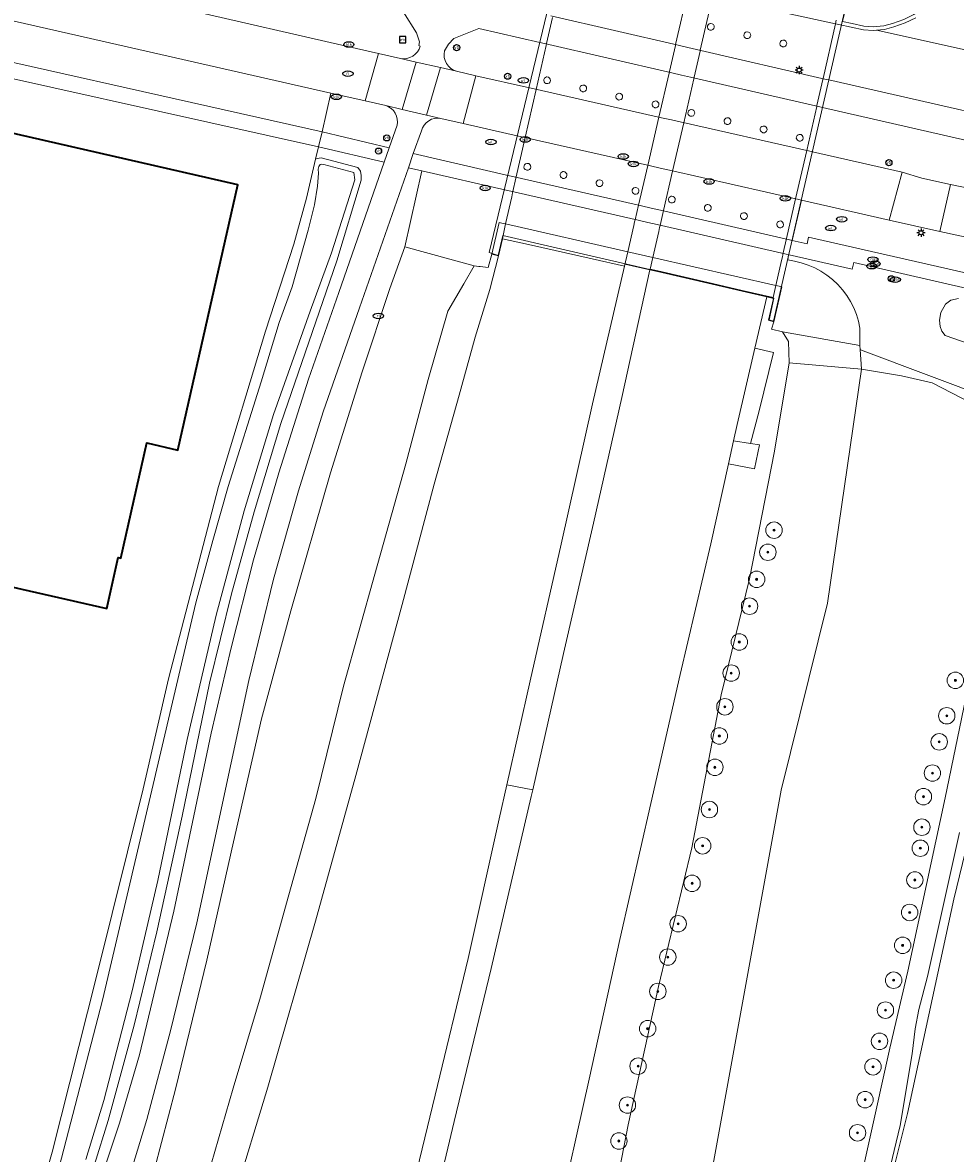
# Model space of a CAD drawing. Header units: metres. Extents: x 89394 to 92106, y 463550 to 466167.
# Tile 95 of 112: x 91126 to 91239, y 465015 to 465153. Entities that reach past the tile are written whole.
import ezdxf
from ezdxf.enums import TextEntityAlignment as Align

# ---------------------------------------------------------------- set-up
doc = ezdxf.new("R2010")
doc.units = ezdxf.units.M
for name, color, linetype, lineweight in [('B-PV-GR-BOOM-S', 90, 'Continuous', 25), ('B-PV-GR-GRAS-GV', 60, 'Continuous', 13), ('B-PV-GR-GROENVOORZIENING-GV', 80, 'Continuous', 18), ('B-PV-GR-STRUIK-GV', 90, 'Continuous', 13), ('B-PV-GW-TALUD_KRUIN-G', 90, 'Continuous', 18), ('B-PV-IE-MEUBILAIR-S', 7, 'Continuous', 25), ('B-PV-KW-KUNSTWERK_DEK-GV', 170, 'Continuous', 18), ('B-PV-KW-KUNSTWERK_PIJLER-GV', 170, 'Continuous', 18), ('B-PV-OG-BEBOUWING-GV', 7, 'Continuous', 35), ('B-PV-OG-TERREIN_BEGROEID-GV', 7, 'Continuous', 18), ('B-PV-OG-TERREIN_ERF-GV', 50, 'Continuous', 18), ('B-PV-OG-TERREIN_OEVER-GV', 7, 'Continuous', 18), ('B-PV-OG-WATER_SLOOT-GV', 120, 'Continuous', 18), ('B-PV-VH-VERHARDING_ASFALT-GV', 210, 'Continuous', 18), ('B-PV-VH-VERHARDING_BETONSTRAATSTEEN-GV', 190, 'Continuous', 18), ('B-PV-VH-VERHARDING_GESLOTEN-GV', 210, 'Continuous', 18), ('B-PV-VH-VERHARDING_OPEN-GV', 40, 'Continuous', 18), ('B-PV-VH-VERHARDING_OPEN_TEGEL-GV', 90, 'Continuous', 18)]:
    doc.layers.add(name, color=color, linetype=linetype, lineweight=lineweight)
doc.styles.add('NLCS-ISO', font='NLCS-ISO.ttf')

# ---------------------------------------------------------------- blocks, each defined once
blk = doc.blocks.new('SIE-MEUBILAIR_BORD_WEGWIJZER-SO')
blk.add_lwpolyline([(-0.75, -0.75), (0.75, -0.75), (0.75, 0.75), (-0.75, 0.75)], close=True)
at = {"style": 'NLCS-ISO'}
blk.add_text('ww', height=0.75, dxfattribs=at).set_placement((0, 0.125), align=Align.MIDDLE_CENTER)
blk = doc.blocks.new('SIE-MEUBILAIR_PAAL_AFSLUITPAAL-SO')
blk.add_circle((0, 0), 0.75)
at = {"style": 'NLCS-ISO'}
blk.add_text('af', height=0.75, dxfattribs=at).set_placement((0, 0.05), align=Align.MIDDLE_CENTER)
blk = doc.blocks.new('SIE-MEUBILAIR_PAAL_VERKEERSBORD-SO')
blk.add_circle((0, 0), 0.75)
at = {"style": 'NLCS-ISO'}
blk.add_text('vb', height=0.75, dxfattribs=at).set_placement((0, 0.07), align=Align.MIDDLE_CENTER)
blk = doc.blocks.new('SIE-MEUBILAIR_PAAL_LICHTMAST-SO')
for points in [[(-0.62, 0), (-1, 0)], [(-0.71, 0.71), (-0.44, 0.44)], [(0, 1), (0, 0.62)], [(0.44, 0.44), (0.71, 0.71)], [(1, 0), (0.62, 0)], [(-0.71, -0.71), (-0.44, -0.44)], [(0, -0.62), (0, -1)], [(0.44, -0.44), (0.71, -0.71)]]:
    blk.add_lwpolyline(points)
blk.add_circle((0, 0), 0.5)
blk = doc.blocks.new('SIE-MEUBILAIR_PUT_GASPUT-SO')
blk.add_ellipse((0, 0), major_axis=(1.25, 0), ratio=0.54)
at = {"style": 'NLCS-ISO'}
blk.add_text('gas ', height=0.75, dxfattribs=at).set_placement((0.53, 0.16), align=Align.MIDDLE_CENTER)
blk = doc.blocks.new('SIE-MEUBILAIR_PUT_WATERLEIDINGPUT-SO')
blk.add_ellipse((0, 0), major_axis=(1.25, 0), ratio=0.54)
at = {"style": 'NLCS-ISO'}
blk.add_text('wl', height=0.75, dxfattribs=at).set_placement((-0.14, 0), align=Align.MIDDLE_CENTER)
blk = doc.blocks.new('SIE-MEUBILAIR_PUT_KOLK-SO')
blk.add_ellipse((0, 0), major_axis=(1.25, 0), ratio=0.54)
at = {"style": 'NLCS-ISO'}
blk.add_text('klk', height=0.75, dxfattribs=at).set_placement((0.03, 0), align=Align.MIDDLE_CENTER)
blk = doc.blocks.new('SIE-MEUBILAIR_PUT_RIOOLPUT-SO')
blk.add_ellipse((0, 0), major_axis=(1.25, 0), ratio=0.54)
at = {"style": 'NLCS-ISO'}
blk.add_text('ri', height=0.75, dxfattribs=at).set_placement((-0.04, 0.07), align=Align.MIDDLE_CENTER)
blk = doc.blocks.new('SGR-BOOM_GBKN-SO')
at = {"linetype": 'ByBlock', "lineweight": 18}
h = blk.add_hatch(color=0, dxfattribs=at)
h.dxf.hatch_style = 1
edge = h.paths.add_edge_path()
edge.add_arc((0, 0), 0.25, 0, 360)
at = {"color": 0, "linetype": 'ByBlock', "lineweight": 18}
for radius in [2, 0.25]:
    blk.add_circle((0, 0), radius, dxfattribs=at)
at = {"color": 0, "linetype": 'ByBlock', "lineweight": 18, "style": 'NLCS-ISO'}
blk.add_attdef('SOORT', (2.5, 0), '', height=1.5, dxfattribs=at)

msp = doc.modelspace()

# ---------------------------------------------------------------- linework, layer by layer
at = {"layer": 'B-PV-GR-GRAS-GV', "flags": 128}
for points in [[(91234.044, 465153.332), (91232.748, 465152.722), (91231.37, 465152.224), (91230.226, 465151.919), (91229.254, 465151.819), (91240.77, 465149.286), (91242.013, 465149.013), (91242.013, 465150.521), (91242.447, 465151.676), (91243.045, 465152.266), (91243.386, 465152.614), (91244.252, 465152.687), (91246.636, 465152.254), (91250.256, 465151.328), (91251.389, 465151.098), (91255.048, 465150.318), (91257.304, 465149.911), (91258.948, 465149.862), (91260.363, 465149.968), (91261.226, 465150.347), (91261.683, 465151.431), (91262.23, 465153.255)], [(91148.415, 465014.079), (91151.086, 465023.297), (91154.415, 465034.391), (91157.574, 465045.764), (91161.125, 465058.501), (91164.523, 465072.125), (91168.322, 465085.743), (91172.093, 465099.133), (91174.807, 465109.394), (91177.182, 465117.698), (91179.108, 465121.016), (91180.379, 465123.207), (91171.943, 465125.53), (91170.133, 465120.435), (91166.788, 465110.338), (91162.907, 465098.065), (91158.124, 465081.272), (91154.556, 465068.179), (91151.153, 465053.221), (91147.909, 465038.854), (91144.099, 465023.163), (91141.525, 465013.441)]]:
    msp.add_lwpolyline(points, dxfattribs=at)
for points in [[(91217.843, 465115.193), (91218.597, 465113.998), (91218.657, 465111.423), (91227.436, 465110.646), (91227.294, 465113.03), (91227.264, 465113.53)], [(91227.436, 465110.646), (91232.311, 465109.847), (91236.024, 465108.979), (91240.744, 465106.566), (91244.179, 465105.414), (91246.526, 465104.153), (91246.484, 465104.25), (91246.276, 465104.641), (91246.036, 465105.012), (91245.765, 465105.362), (91245.465, 465105.688), (91245.14, 465105.987), (91244.789, 465106.258), (91244.418, 465106.498), (91244.027, 465106.706), (91243.919, 465106.752), (91243.62, 465106.88), (91227.34, 465113.02), (91227.294, 465113.03)]]:
    msp.add_lwpolyline(points, close=True, dxfattribs=at)
at = {"layer": 'B-PV-GR-GROENVOORZIENING-GV', "flags": 128}
for points in [[(91151.204, 465009.974), (91155.306, 465023.431), (91161.097, 465043.585), (91166.008, 465061.289), (91171.645, 465082.053), (91175.542, 465096.668), (91178.559, 465107.486), (91180.518, 465114.529), (91182.289, 465120.34), (91183.354, 465124.412), (91182.535, 465124.634), (91182.089, 465122.994), (91181.12, 465123.115), (91180.931, 465123.138), (91180.379, 465123.207), (91179.108, 465121.016), (91177.182, 465117.698), (91174.807, 465109.394), (91172.093, 465099.133), (91168.322, 465085.743), (91164.523, 465072.125), (91161.125, 465058.501), (91157.574, 465045.764), (91154.415, 465034.391), (91151.086, 465023.297), (91148.415, 465014.079)], [(91195.955, 465002.555), (91199.106, 465018.844), (91202.797, 465035.645), (91206.816, 465052.493), (91210.4, 465071.083), (91213.852, 465085.16), (91216.884, 465100.689), (91218.657, 465111.423), (91218.597, 465113.998), (91217.843, 465115.193), (91216.514, 465115.52), (91216.775, 465116.42), (91216.166, 465116.596), (91216.749, 465119.249), (91215.928, 465119.432), (91214.468, 465113.223), (91216.759, 465112.689), (91215.002, 465105.595), (91213.967, 465101.623), (91215.042, 465101.446), (91214.446, 465098.541), (91211.295, 465099.17), (91209.139, 465089.42), (91205.4, 465073.538), (91201.83, 465057.866), (91198.073, 465041.348), (91194.348, 465024.407), (91190.428, 465006.834)]]:
    msp.add_lwpolyline(points, dxfattribs=at)
msp.add_lwpolyline([(91198.692, 465123.419), (91198.637, 465123.183), (91194.763, 465106.451), (91190.94, 465089.382), (91187.186, 465072.786), (91184.361, 465060.148), (91187.51, 465059.546), (91191.221, 465076.126), (91194.869, 465091.934), (91198.309, 465107.223), (91201.74, 465122.715)], close=True, dxfattribs=at)
at = {"layer": 'B-PV-GR-STRUIK-GV', "flags": 128}
msp.add_lwpolyline([(91218.657, 465111.423), (91216.884, 465100.689), (91213.852, 465085.16), (91210.4, 465071.083), (91206.816, 465052.493), (91202.797, 465035.645), (91199.106, 465018.844), (91195.955, 465002.555), (91191.933, 464985.972), (91188.092, 464973.094), (91185.158, 464963.739), (91183.338, 464956.579), (91181.624, 464950.263), (91181.177, 464947.96), (91179.962, 464945.812), (91188.233, 464943.306), (91197.442, 464968.963), (91207.883, 465005.618), (91217.694, 465059.493), (91223.33, 465082.202), (91227.436, 465110.646)], close=True, dxfattribs=at)
for points in [[(91240.744, 465106.566), (91236.024, 465108.979), (91232.311, 465109.847), (91227.436, 465110.646), (91223.33, 465082.202), (91217.694, 465059.493), (91207.883, 465005.618), (91197.442, 464968.963), (91188.233, 464943.306), (91188.807, 464943.089), (91190.034, 464941.398), (91191.656, 464939.844)], [(91210.825, 464940.039), (91211.21, 464941.668), (91210.53, 464941.81), (91218.798, 464975.391), (91223.466, 464994.727), (91230.9, 465028.17), (91233.058, 465037.503), (91237.604, 465058.577), (91245.38, 465096.21)]]:
    msp.add_lwpolyline(points, dxfattribs=at)
at = {"layer": 'B-PV-GW-TALUD_KRUIN-G', "flags": 128}
for points in [[(91127.447, 464959.919), (91130.088, 464965.201), (91133.38, 464973.188), (91136.457, 464980.104), (91139.547, 464988.126), (91142.517, 464996.115), (91145.504, 465005.514), (91148.415, 465014.079), (91151.086, 465023.297), (91154.415, 465034.391), (91157.574, 465045.764), (91161.125, 465058.501), (91164.523, 465072.125), (91168.322, 465085.743), (91172.093, 465099.133), (91174.807, 465109.394), (91177.182, 465117.698), (91179.108, 465121.016), (91180.379, 465123.207)], [(91217.843, 465115.193), (91218.597, 465113.998), (91218.657, 465111.423)], [(91218.657, 465111.423), (91216.884, 465100.689), (91213.852, 465085.16), (91210.4, 465071.083), (91206.816, 465052.493), (91202.797, 465035.645), (91199.106, 465018.844), (91195.955, 465002.555), (91191.933, 464985.972), (91188.092, 464973.094), (91185.158, 464963.739), (91183.338, 464956.579), (91181.624, 464950.263), (91181.177, 464947.96), (91179.962, 464945.812)]]:
    msp.add_lwpolyline(points, dxfattribs=at)
at = {"layer": 'B-PV-KW-KUNSTWERK_DEK-GV', "flags": 128}
msp.add_lwpolyline([(91192.451, 465165.085), (91193.01, 465167.566), (91192.361, 465167.718), (91190.01, 465157.291), (91182.213, 465124.819), (91183.317, 465124.473), (91183.87, 465126.89), (91216.807, 465119.289), (91216.224, 465116.632), (91216.739, 465116.483), (91226.737, 465159.973), (91226.22, 465160.157), (91225.575, 465157.53)], close=True, dxfattribs=at)
at = {"layer": 'B-PV-KW-KUNSTWERK_PIJLER-GV', "flags": 128}
for points in [[(91209.061, 465151.834), (91209.234, 465151.835), (91209.391, 465151.906), (91209.506, 465152.036), (91209.556, 465152.201), (91209.535, 465152.372), (91209.445, 465152.52), (91209.303, 465152.618), (91209.133, 465152.649), (91209.083, 465152.646), (91208.934, 465152.595), (91208.816, 465152.493), (91208.744, 465152.353), (91208.729, 465152.197), (91208.774, 465152.047), (91208.872, 465151.924), (91209.008, 465151.847)], [(91213.49, 465150.824), (91213.663, 465150.825), (91213.82, 465150.896), (91213.935, 465151.026), (91213.985, 465151.191), (91213.964, 465151.362), (91213.874, 465151.51), (91213.732, 465151.608), (91213.562, 465151.639), (91213.512, 465151.636), (91213.363, 465151.585), (91213.245, 465151.483), (91213.173, 465151.343), (91213.158, 465151.187), (91213.203, 465151.037), (91213.301, 465150.914), (91213.437, 465150.837)], [(91217.94, 465150.635), (91217.89, 465150.632), (91217.741, 465150.581), (91217.623, 465150.479), (91217.551, 465150.339), (91217.536, 465150.183), (91217.581, 465150.033), (91217.679, 465149.91), (91217.815, 465149.833), (91217.868, 465149.82), (91218.041, 465149.821), (91218.198, 465149.892), (91218.313, 465150.022), (91218.363, 465150.187), (91218.342, 465150.358), (91218.252, 465150.506), (91218.11, 465150.604)], [(91189.181, 465146.152), (91189.033, 465146.101), (91188.914, 465145.999), (91188.843, 465145.859), (91188.828, 465145.703), (91188.873, 465145.553), (91188.971, 465145.43), (91189.107, 465145.353), (91189.16, 465145.34), (91189.333, 465145.341), (91189.49, 465145.412), (91189.604, 465145.542), (91189.655, 465145.707), (91189.634, 465145.879), (91189.544, 465146.026), (91189.402, 465146.124), (91189.232, 465146.155)], [(91193.574, 465145.171), (91193.426, 465145.12), (91193.307, 465145.018), (91193.236, 465144.878), (91193.221, 465144.722), (91193.266, 465144.572), (91193.364, 465144.449), (91193.5, 465144.372), (91193.553, 465144.359), (91193.726, 465144.36), (91193.883, 465144.431), (91193.997, 465144.561), (91194.048, 465144.726), (91194.027, 465144.898), (91193.937, 465145.045), (91193.795, 465145.143), (91193.625, 465145.174)], [(91197.951, 465144.165), (91197.803, 465144.114), (91197.684, 465144.012), (91197.613, 465143.872), (91197.598, 465143.716), (91197.643, 465143.566), (91197.741, 465143.443), (91197.877, 465143.366), (91197.93, 465143.353), (91198.103, 465143.354), (91198.26, 465143.425), (91198.374, 465143.555), (91198.425, 465143.72), (91198.404, 465143.892), (91198.314, 465144.039), (91198.172, 465144.137), (91198.002, 465144.168)], [(91202.35, 465143.229), (91202.202, 465143.178), (91202.083, 465143.076), (91202.012, 465142.936), (91201.997, 465142.78), (91202.042, 465142.63), (91202.14, 465142.507), (91202.276, 465142.43), (91202.329, 465142.417), (91202.502, 465142.418), (91202.659, 465142.489), (91202.773, 465142.619), (91202.824, 465142.784), (91202.803, 465142.956), (91202.713, 465143.103), (91202.571, 465143.201), (91202.401, 465143.232)], [(91206.712, 465142.184), (91206.564, 465142.133), (91206.445, 465142.031), (91206.374, 465141.891), (91206.359, 465141.735), (91206.404, 465141.585), (91206.502, 465141.462), (91206.638, 465141.385), (91206.691, 465141.372), (91206.864, 465141.373), (91207.021, 465141.444), (91207.135, 465141.574), (91207.186, 465141.739), (91207.165, 465141.911), (91207.075, 465142.058), (91206.933, 465142.156), (91206.763, 465142.187)], [(91211.103, 465141.196), (91210.955, 465141.145), (91210.836, 465141.043), (91210.765, 465140.903), (91210.75, 465140.747), (91210.795, 465140.597), (91210.893, 465140.474), (91211.029, 465140.397), (91211.082, 465140.384), (91211.255, 465140.385), (91211.412, 465140.456), (91211.526, 465140.586), (91211.577, 465140.751), (91211.556, 465140.923), (91211.466, 465141.07), (91211.324, 465141.168), (91211.154, 465141.199)], [(91215.492, 465140.188), (91215.344, 465140.137), (91215.225, 465140.035), (91215.154, 465139.895), (91215.139, 465139.739), (91215.184, 465139.589), (91215.282, 465139.466), (91215.418, 465139.389), (91215.471, 465139.376), (91215.644, 465139.377), (91215.801, 465139.448), (91215.915, 465139.578), (91215.966, 465139.743), (91215.945, 465139.915), (91215.855, 465140.062), (91215.713, 465140.16), (91215.543, 465140.191)], [(91219.882, 465139.178), (91219.734, 465139.127), (91219.615, 465139.025), (91219.544, 465138.885), (91219.529, 465138.729), (91219.574, 465138.579), (91219.672, 465138.456), (91219.808, 465138.379), (91219.861, 465138.366), (91220.034, 465138.367), (91220.191, 465138.438), (91220.305, 465138.568), (91220.356, 465138.733), (91220.335, 465138.905), (91220.245, 465139.052), (91220.103, 465139.15), (91219.933, 465139.181)], [(91186.785, 465135.649), (91186.637, 465135.598), (91186.518, 465135.496), (91186.447, 465135.356), (91186.432, 465135.2), (91186.477, 465135.05), (91186.575, 465134.927), (91186.711, 465134.85), (91186.764, 465134.837), (91186.937, 465134.838), (91187.094, 465134.909), (91187.208, 465135.039), (91187.259, 465135.204), (91187.238, 465135.376), (91187.148, 465135.523), (91187.006, 465135.621), (91186.836, 465135.652)], [(91191.174, 465134.647), (91191.026, 465134.596), (91190.907, 465134.494), (91190.836, 465134.354), (91190.821, 465134.198), (91190.866, 465134.048), (91190.964, 465133.925), (91191.1, 465133.848), (91191.153, 465133.835), (91191.326, 465133.836), (91191.483, 465133.907), (91191.597, 465134.037), (91191.648, 465134.202), (91191.627, 465134.374), (91191.537, 465134.521), (91191.395, 465134.619), (91191.225, 465134.65)], [(91195.563, 465133.653), (91195.415, 465133.602), (91195.296, 465133.5), (91195.225, 465133.36), (91195.21, 465133.204), (91195.255, 465133.054), (91195.353, 465132.931), (91195.489, 465132.854), (91195.542, 465132.841), (91195.715, 465132.842), (91195.872, 465132.913), (91195.986, 465133.043), (91196.037, 465133.208), (91196.016, 465133.38), (91195.926, 465133.527), (91195.784, 465133.625), (91195.614, 465133.656)], [(91199.936, 465132.712), (91199.787, 465132.662), (91199.669, 465132.559), (91199.597, 465132.42), (91199.582, 465132.264), (91199.627, 465132.113), (91199.725, 465131.991), (91199.861, 465131.914), (91199.914, 465131.901), (91200.087, 465131.901), (91200.244, 465131.973), (91200.359, 465132.102), (91200.409, 465132.268), (91200.388, 465132.439), (91200.298, 465132.587), (91200.156, 465132.684), (91199.986, 465132.715)], [(91204.335, 465131.655), (91204.187, 465131.604), (91204.068, 465131.502), (91203.997, 465131.362), (91203.982, 465131.206), (91204.027, 465131.056), (91204.125, 465130.933), (91204.261, 465130.856), (91204.314, 465130.843), (91204.487, 465130.844), (91204.644, 465130.915), (91204.758, 465131.045), (91204.809, 465131.21), (91204.788, 465131.382), (91204.698, 465131.529), (91204.556, 465131.627), (91204.386, 465131.658)], [(91208.712, 465130.664), (91208.564, 465130.613), (91208.445, 465130.511), (91208.374, 465130.371), (91208.359, 465130.215), (91208.404, 465130.065), (91208.502, 465129.942), (91208.638, 465129.865), (91208.691, 465129.852), (91208.864, 465129.853), (91209.021, 465129.924), (91209.135, 465130.054), (91209.186, 465130.219), (91209.165, 465130.391), (91209.075, 465130.538), (91208.933, 465130.636), (91208.763, 465130.667)], [(91213.103, 465129.657), (91212.955, 465129.606), (91212.836, 465129.504), (91212.765, 465129.364), (91212.75, 465129.208), (91212.795, 465129.058), (91212.893, 465128.935), (91213.029, 465128.858), (91213.082, 465128.845), (91213.255, 465128.846), (91213.412, 465128.917), (91213.526, 465129.047), (91213.577, 465129.212), (91213.556, 465129.384), (91213.466, 465129.531), (91213.324, 465129.629), (91213.154, 465129.66)], [(91184.195, 465128.292), (91183.903, 465128.358), (91183.428, 465128.466), (91182.535, 465124.634), (91183.354, 465124.412), (91183.823, 465126.495), (91186.968, 465125.792), (91194.734, 465124.056), (91198.637, 465123.183), (91198.692, 465123.419), (91201.74, 465122.715), (91202.661, 465122.502), (91205.993, 465121.734), (91209.311, 465120.969), (91212.937, 465120.132), (91215.928, 465119.432), (91216.749, 465119.249), (91216.166, 465116.596), (91216.775, 465116.42), (91217.754, 465120.663), (91217.449, 465120.732), (91217.051, 465120.823), (91202.087, 465124.224), (91199.038, 465124.917)], [(91217.496, 465128.652), (91217.348, 465128.601), (91217.229, 465128.499), (91217.158, 465128.359), (91217.143, 465128.203), (91217.188, 465128.053), (91217.286, 465127.93), (91217.422, 465127.853), (91217.475, 465127.84), (91217.648, 465127.841), (91217.805, 465127.912), (91217.919, 465128.042), (91217.97, 465128.207), (91217.949, 465128.379), (91217.859, 465128.526), (91217.717, 465128.624), (91217.547, 465128.655)]]:
    msp.add_lwpolyline(points, close=True, dxfattribs=at)
at = {"layer": 'B-PV-OG-BEBOUWING-GV', "flags": 128}
msp.add_lwpolyline([(91106.889, 465088.117), (91135.746, 465081.582), (91137.144, 465087.756), (91137.437, 465087.689), (91140.606, 465101.685), (91144.381, 465100.83), (91151.672, 465133.029), (91111.271, 465142.292)], dxfattribs=at)
at = {"layer": 'B-PV-OG-TERREIN_BEGROEID-GV', "flags": 128}
for points in [[(91189.682, 465153.585), (91205.186, 465150.008), (91206.358, 465149.738), (91207.414, 465149.494), (91223.152, 465145.863), (91223.472, 465145.789), (91256.148, 465138.363), (91266.929, 465136.134), (91270.875, 465135.542), (91314.391, 465130.632), (91314.733, 465132.533), (91324.626, 465131.428), (91326.093, 465132.644), (91328.607, 465145.142), (91330.433, 465144.794), (91330.461, 465144.935), (91333.435, 465159.731)], [(91240.77, 465149.286), (91229.254, 465151.819), (91228.876, 465151.78), (91227.683, 465151.88), (91226.202, 465152.202), (91224.711, 465152.529), (91224.288, 465152.622), (91209.352, 465155.897)], [(91107.726, 465152.877), (91107.362, 465152.567), (91107.013, 465152.24), (91106.681, 465151.896), (91161.896, 465139.474), (91162.972, 465144.191), (91116.28, 465154.813)], [(91146.287, 465154.134), (91164.302, 465150.022), (91168.765, 465148.995), (91171.428, 465148.403), (91171.815, 465148.367), (91172.202, 465148.404), (91172.576, 465148.512), (91172.923, 465148.687), (91173.232, 465148.923), (91173.492, 465149.213), (91173.693, 465149.545), (91173.83, 465149.909), (91173.666, 465149.965), (91173.725, 465150.412), (91173.376, 465151.503), (91171.812, 465154.03)], [(91258.688, 465134.208), (91222.714, 465142.455), (91222.39, 465142.53), (91206.658, 465146.136), (91205.589, 465146.381), (91204.414, 465146.651), (91188.912, 465150.205), (91188.375, 465150.328), (91180.934, 465152.034), (91177.931, 465150.829), (91177.277, 465150.136), (91176.79, 465149.309), (91176.731, 465148.917), (91176.75, 465148.521), (91176.844, 465148.136), (91177.011, 465147.777), (91177.245, 465147.456), (91177.535, 465147.187), (91177.873, 465146.979), (91178.244, 465146.84), (91180.595, 465146.298), (91187.121, 465144.823), (91187.657, 465144.702), (91203.16, 465141.198), (91204.342, 465140.931), (91205.43, 465140.685), (91221.156, 465137.131), (91221.486, 465137.057), (91232.4, 465134.59), (91234.781, 465133.864), (91238.274, 465133.091), (91249.652, 465130.733)], [(91130.982, 465000), (91137.298, 465019.066), (91139.717, 465027.349), (91143.87, 465044.784), (91148.427, 465066.422), (91150.841, 465076.814), (91153.582, 465087.5), (91156.661, 465098.065), (91160.268, 465109.449), (91163.936, 465119.963), (91169.448, 465135.801), (91161.483, 465137.662), (91161.105, 465136.148), (91161.301, 465136.266), (91161.776, 465136.322), (91166.23, 465135.157), (91166.566, 465134.691), (91166.668, 465134.178), (91166.64, 465133.619), (91163.687, 465123.831), (91156.891, 465104.07), (91153.649, 465093.309), (91150.906, 465083.363), (91148.21, 465072.483), (91144.915, 465056.35), (91141.811, 465042.29), (91139.084, 465030.954), (91135.906, 465019.374), (91132.584, 465008.692)], [(91141.525, 465013.441), (91144.099, 465023.163), (91147.909, 465038.854), (91151.153, 465053.221), (91154.556, 465068.179), (91158.124, 465081.272), (91162.907, 465098.065), (91166.788, 465110.338), (91170.133, 465120.435), (91171.943, 465125.53), (91174.013, 465134.743), (91172.39, 465135.114), (91166.431, 465118.106), (91162.021, 465105.452), (91159.037, 465095.873), (91156.004, 465085.158), (91153.003, 465072.827), (91146.699, 465043.382), (91143.481, 465030.259), (91140.603, 465019.479), (91137.334, 465008.722)], [(91253.512, 465117.415), (91226.497, 465123.63), (91226.313, 465122.797), (91218.641, 465124.549), (91218.596, 465124.559), (91218.497, 465123.917), (91219.29, 465123.76), (91220.135, 465123.565), (91220.96, 465123.297), (91221.758, 465122.958), (91222.523, 465122.55), (91223.25, 465122.077), (91223.932, 465121.542), (91224.566, 465120.949), (91225.144, 465120.303), (91225.665, 465119.609), (91226.122, 465118.872), (91226.513, 465118.098), (91226.835, 465117.293), (91227.085, 465116.463), (91227.262, 465115.614), (91227.249, 465114.875), (91227.264, 465113.53), (91227.294, 465113.03), (91227.34, 465113.02), (91243.62, 465106.88)], [(91241.472, 465113.409), (91237.596, 465114.733), (91237.201, 465115.286), (91237.02, 465115.836), (91236.937, 465116.598), (91237.072, 465117.547), (91237.635, 465118.536), (91238.285, 465119.024), (91239.24, 465119.246)], [(91245.38, 465096.21), (91237.604, 465058.577), (91233.058, 465037.503), (91230.9, 465028.17), (91223.466, 464994.727), (91218.798, 464975.391), (91210.53, 464941.81), (91211.21, 464941.668), (91214.268, 464941.031), (91214.862, 464944.339), (91217.705, 464956.151), (91220.671, 464969.741), (91223.717, 464981.295), (91226.675, 464994.423), (91227.646, 465000), (91232.129, 465018.755), (91233.605, 465027.478), (91233.964, 465030.515), (91234.431, 465032.861), (91235.448, 465036.862), (91239.375, 465054.341)]]:
    msp.add_lwpolyline(points, dxfattribs=at)
for points in [[(91209.061, 465151.834), (91209.008, 465151.847), (91208.872, 465151.924), (91208.774, 465152.047), (91208.729, 465152.197), (91208.744, 465152.353), (91208.816, 465152.493), (91208.934, 465152.595), (91209.083, 465152.646), (91209.133, 465152.649), (91209.303, 465152.618), (91209.445, 465152.52), (91209.535, 465152.372), (91209.556, 465152.201), (91209.506, 465152.036), (91209.391, 465151.906), (91209.234, 465151.835)], [(91213.49, 465150.824), (91213.437, 465150.837), (91213.301, 465150.914), (91213.203, 465151.037), (91213.158, 465151.187), (91213.173, 465151.343), (91213.245, 465151.483), (91213.363, 465151.585), (91213.512, 465151.636), (91213.562, 465151.639), (91213.732, 465151.608), (91213.874, 465151.51), (91213.964, 465151.362), (91213.985, 465151.191), (91213.935, 465151.026), (91213.82, 465150.896), (91213.663, 465150.825)], [(91218.313, 465150.022), (91218.198, 465149.892), (91218.041, 465149.821), (91217.868, 465149.82), (91217.815, 465149.833), (91217.679, 465149.91), (91217.581, 465150.033), (91217.536, 465150.183), (91217.551, 465150.339), (91217.623, 465150.479), (91217.741, 465150.581), (91217.89, 465150.632), (91217.94, 465150.635), (91218.11, 465150.604), (91218.252, 465150.506), (91218.342, 465150.358), (91218.363, 465150.187)], [(91189.181, 465146.152), (91189.232, 465146.155), (91189.402, 465146.124), (91189.544, 465146.026), (91189.634, 465145.879), (91189.655, 465145.707), (91189.604, 465145.542), (91189.49, 465145.412), (91189.333, 465145.341), (91189.16, 465145.34), (91189.107, 465145.353), (91188.971, 465145.43), (91188.873, 465145.553), (91188.828, 465145.703), (91188.843, 465145.859), (91188.914, 465145.999), (91189.033, 465146.101)], [(91193.574, 465145.171), (91193.625, 465145.174), (91193.795, 465145.143), (91193.937, 465145.045), (91194.027, 465144.898), (91194.048, 465144.726), (91193.997, 465144.561), (91193.883, 465144.431), (91193.726, 465144.36), (91193.553, 465144.359), (91193.5, 465144.372), (91193.364, 465144.449), (91193.266, 465144.572), (91193.221, 465144.722), (91193.236, 465144.878), (91193.307, 465145.018), (91193.426, 465145.12)], [(91169.643, 465142.682), (91167.122, 465143.233), (91162.972, 465144.191), (91161.896, 465139.474), (91170.051, 465137.533), (91171.009, 465140.287), (91171.06, 465140.662), (91171.041, 465141.04), (91170.952, 465141.407), (91170.796, 465141.752), (91170.579, 465142.062), (91170.307, 465142.326), (91169.992, 465142.535)], [(91197.951, 465144.165), (91198.002, 465144.168), (91198.172, 465144.137), (91198.314, 465144.039), (91198.404, 465143.892), (91198.425, 465143.72), (91198.374, 465143.555), (91198.26, 465143.425), (91198.103, 465143.354), (91197.93, 465143.353), (91197.877, 465143.366), (91197.741, 465143.443), (91197.643, 465143.566), (91197.598, 465143.716), (91197.613, 465143.872), (91197.684, 465144.012), (91197.803, 465144.114)], [(91202.35, 465143.229), (91202.401, 465143.232), (91202.571, 465143.201), (91202.713, 465143.103), (91202.803, 465142.956), (91202.824, 465142.784), (91202.773, 465142.619), (91202.659, 465142.489), (91202.502, 465142.418), (91202.329, 465142.417), (91202.276, 465142.43), (91202.14, 465142.507), (91202.042, 465142.63), (91201.997, 465142.78), (91202.012, 465142.936), (91202.083, 465143.076), (91202.202, 465143.178)], [(91206.712, 465142.184), (91206.763, 465142.187), (91206.933, 465142.156), (91207.075, 465142.058), (91207.165, 465141.911), (91207.186, 465141.739), (91207.135, 465141.574), (91207.021, 465141.444), (91206.864, 465141.373), (91206.691, 465141.372), (91206.638, 465141.385), (91206.502, 465141.462), (91206.404, 465141.585), (91206.359, 465141.735), (91206.374, 465141.891), (91206.445, 465142.031), (91206.564, 465142.133)], [(91179.06, 465140.492), (91176.352, 465141.114), (91175.966, 465141.151), (91175.581, 465141.115), (91175.209, 465141.007), (91174.863, 465140.832), (91174.557, 465140.596), (91174.299, 465140.306), (91174.101, 465139.974), (91173.968, 465139.61), (91172.977, 465136.837), (91184.689, 465134.158), (91185.225, 465134.035), (91200.699, 465130.495), (91201.892, 465130.222), (91203.016, 465129.965), (91218.699, 465126.378), (91219.039, 465126.3), (91220.15, 465131.186), (91219.815, 465131.262), (91204.109, 465134.819), (91203.001, 465135.07), (91201.813, 465135.339), (91186.322, 465138.847), (91185.785, 465138.969)], [(91211.103, 465141.196), (91211.154, 465141.199), (91211.324, 465141.168), (91211.466, 465141.07), (91211.556, 465140.923), (91211.577, 465140.751), (91211.526, 465140.586), (91211.412, 465140.456), (91211.255, 465140.385), (91211.082, 465140.384), (91211.029, 465140.397), (91210.893, 465140.474), (91210.795, 465140.597), (91210.75, 465140.747), (91210.765, 465140.903), (91210.836, 465141.043), (91210.955, 465141.145)], [(91215.492, 465140.188), (91215.543, 465140.191), (91215.713, 465140.16), (91215.855, 465140.062), (91215.945, 465139.915), (91215.966, 465139.743), (91215.915, 465139.578), (91215.801, 465139.448), (91215.644, 465139.377), (91215.471, 465139.376), (91215.418, 465139.389), (91215.282, 465139.466), (91215.184, 465139.589), (91215.139, 465139.739), (91215.154, 465139.895), (91215.225, 465140.035), (91215.344, 465140.137)], [(91219.882, 465139.178), (91219.933, 465139.181), (91220.103, 465139.15), (91220.245, 465139.052), (91220.335, 465138.905), (91220.356, 465138.733), (91220.305, 465138.568), (91220.191, 465138.438), (91220.034, 465138.367), (91219.861, 465138.366), (91219.808, 465138.379), (91219.672, 465138.456), (91219.574, 465138.579), (91219.529, 465138.729), (91219.544, 465138.885), (91219.615, 465139.025), (91219.734, 465139.127)], [(91174.013, 465134.743), (91171.943, 465125.53), (91180.379, 465123.207), (91180.931, 465123.138), (91181.12, 465123.115), (91182.089, 465122.994), (91182.535, 465124.634), (91183.428, 465128.466), (91183.903, 465128.358), (91184.195, 465128.292), (91199.038, 465124.917), (91202.087, 465124.224), (91217.051, 465120.823), (91217.449, 465120.732), (91217.754, 465120.663), (91216.775, 465116.42), (91216.514, 465115.52), (91217.843, 465115.193), (91227.264, 465113.53), (91227.249, 465114.875), (91227.262, 465115.614), (91227.085, 465116.463), (91226.835, 465117.293), (91226.513, 465118.098), (91226.122, 465118.872), (91225.665, 465119.609), (91225.144, 465120.303), (91224.566, 465120.949), (91223.932, 465121.542), (91223.25, 465122.077), (91222.523, 465122.55), (91221.758, 465122.958), (91220.96, 465123.297), (91220.135, 465123.565), (91219.29, 465123.76), (91218.497, 465123.917), (91218.596, 465124.559), (91218.299, 465124.628), (91202.621, 465128.209), (91201.49, 465128.467), (91200.296, 465128.74), (91184.823, 465132.274), (91184.287, 465132.396)], [(91186.785, 465135.649), (91186.836, 465135.652), (91187.006, 465135.621), (91187.148, 465135.523), (91187.238, 465135.376), (91187.259, 465135.204), (91187.208, 465135.039), (91187.094, 465134.909), (91186.937, 465134.838), (91186.764, 465134.837), (91186.711, 465134.85), (91186.575, 465134.927), (91186.477, 465135.05), (91186.432, 465135.2), (91186.447, 465135.356), (91186.518, 465135.496), (91186.637, 465135.598)], [(91191.174, 465134.647), (91191.225, 465134.65), (91191.395, 465134.619), (91191.537, 465134.521), (91191.627, 465134.374), (91191.648, 465134.202), (91191.597, 465134.037), (91191.483, 465133.907), (91191.326, 465133.836), (91191.153, 465133.835), (91191.1, 465133.848), (91190.964, 465133.925), (91190.866, 465134.048), (91190.821, 465134.198), (91190.836, 465134.354), (91190.907, 465134.494), (91191.026, 465134.596)], [(91195.563, 465133.653), (91195.614, 465133.656), (91195.784, 465133.625), (91195.926, 465133.527), (91196.016, 465133.38), (91196.037, 465133.208), (91195.986, 465133.043), (91195.872, 465132.913), (91195.715, 465132.842), (91195.542, 465132.841), (91195.489, 465132.854), (91195.353, 465132.931), (91195.255, 465133.054), (91195.21, 465133.204), (91195.225, 465133.36), (91195.296, 465133.5), (91195.415, 465133.602)], [(91199.936, 465132.712), (91199.986, 465132.715), (91200.156, 465132.684), (91200.298, 465132.587), (91200.388, 465132.439), (91200.409, 465132.268), (91200.359, 465132.102), (91200.244, 465131.973), (91200.087, 465131.901), (91199.914, 465131.901), (91199.861, 465131.914), (91199.725, 465131.991), (91199.627, 465132.113), (91199.582, 465132.264), (91199.597, 465132.42), (91199.669, 465132.559), (91199.787, 465132.662)], [(91204.335, 465131.655), (91204.386, 465131.658), (91204.556, 465131.627), (91204.698, 465131.529), (91204.788, 465131.382), (91204.809, 465131.21), (91204.758, 465131.045), (91204.644, 465130.915), (91204.487, 465130.844), (91204.314, 465130.843), (91204.261, 465130.856), (91204.125, 465130.933), (91204.027, 465131.056), (91203.982, 465131.206), (91203.997, 465131.362), (91204.068, 465131.502), (91204.187, 465131.604)], [(91208.712, 465130.664), (91208.763, 465130.667), (91208.933, 465130.636), (91209.075, 465130.538), (91209.165, 465130.391), (91209.186, 465130.219), (91209.135, 465130.054), (91209.021, 465129.924), (91208.864, 465129.853), (91208.691, 465129.852), (91208.638, 465129.865), (91208.502, 465129.942), (91208.404, 465130.065), (91208.359, 465130.215), (91208.374, 465130.371), (91208.445, 465130.511), (91208.564, 465130.613)], [(91263.434, 465120.972), (91263.419, 465121.737), (91262.325, 465121.961), (91262.351, 465122.104), (91262.162, 465122.099), (91257.4, 465123.014), (91252.926, 465123.922), (91236.953, 465127.367), (91230.8, 465128.774), (91220.15, 465131.186), (91219.039, 465126.3), (91220.835, 465125.889), (91221.006, 465126.683), (91254.674, 465119.054), (91266.864, 465116.252)], [(91213.103, 465129.657), (91213.154, 465129.66), (91213.324, 465129.629), (91213.466, 465129.531), (91213.556, 465129.384), (91213.577, 465129.212), (91213.526, 465129.047), (91213.412, 465128.917), (91213.255, 465128.846), (91213.082, 465128.845), (91213.029, 465128.858), (91212.893, 465128.935), (91212.795, 465129.058), (91212.75, 465129.208), (91212.765, 465129.364), (91212.836, 465129.504), (91212.955, 465129.606)], [(91217.496, 465128.652), (91217.547, 465128.655), (91217.717, 465128.624), (91217.859, 465128.526), (91217.949, 465128.379), (91217.97, 465128.207), (91217.919, 465128.042), (91217.805, 465127.912), (91217.648, 465127.841), (91217.475, 465127.84), (91217.422, 465127.853), (91217.286, 465127.93), (91217.188, 465128.053), (91217.143, 465128.203), (91217.158, 465128.359), (91217.229, 465128.499), (91217.348, 465128.601)]]:
    msp.add_lwpolyline(points, close=True, dxfattribs=at)
at = {"layer": 'B-PV-OG-TERREIN_ERF-GV', "flags": 128}
for points in [[(91128.5, 465013.373), (91129.096, 465015.535), (91134.501, 465036.855), (91140.166, 465059.667), (91143.26, 465073.011), (91149.336, 465096.382), (91155.039, 465115.28), (91158.468, 465125.829), (91159.996, 465131.42), (91161.105, 465136.148), (91161.483, 465137.662), (91109.458, 465149.257)], [(91111.271, 465142.292), (91151.672, 465133.029), (91144.381, 465100.83), (91140.606, 465101.685), (91137.437, 465087.689), (91137.144, 465087.756), (91135.746, 465081.582), (91106.889, 465088.117)]]:
    msp.add_lwpolyline(points, dxfattribs=at)
at = {"layer": 'B-PV-OG-TERREIN_OEVER-GV', "flags": 128}
for points in [[(91132.584, 465008.692), (91135.906, 465019.374), (91139.084, 465030.954), (91141.811, 465042.29), (91144.915, 465056.35), (91148.21, 465072.483), (91150.906, 465083.363), (91153.649, 465093.309), (91156.891, 465104.07), (91163.687, 465123.831), (91166.64, 465133.619), (91166.668, 465134.178), (91166.566, 465134.691), (91166.23, 465135.157), (91161.776, 465136.322), (91161.301, 465136.266), (91161.105, 465136.148), (91159.996, 465131.42), (91158.468, 465125.829), (91155.039, 465115.28), (91149.336, 465096.382), (91143.26, 465073.011), (91140.166, 465059.667), (91134.501, 465036.855), (91129.096, 465015.535), (91128.5, 465013.373)], [(91129.417, 465011.663), (91135.232, 465034.009), (91146.564, 465082.279), (91148.614, 465089.845), (91150.477, 465096.406), (91154.503, 465109.116), (91156.702, 465116.31), (91158.268, 465120.671), (91160.206, 465127.529), (91160.97, 465130.605), (91161.343, 465132.869), (91161.483, 465134.462), (91161.445, 465134.938), (91161.51, 465135.255), (91161.678, 465135.497), (91161.827, 465135.571), (91162.135, 465135.534), (91165.75, 465134.546), (91165.9, 465133.652), (91163.048, 465124.799), (91160.463, 465117.691), (91156.002, 465105.146), (91152.429, 465093.42), (91149.017, 465080.775), (91145.515, 465065.653), (91141.963, 465048.541), (91138.819, 465035.13), (91135.371, 465021.815), (91133.208, 465014.651)], [(91239.24, 465119.246), (91238.285, 465119.024), (91237.635, 465118.536), (91237.072, 465117.547), (91236.937, 465116.598), (91237.02, 465115.836), (91237.201, 465115.286), (91237.596, 465114.733), (91241.472, 465113.409)], [(91215.145, 464939.896), (91216.529, 464947.304), (91219.41, 464958.653), (91223.905, 464979.037), (91226.485, 464991.732), (91229.889, 465006.682), (91231.229, 465012.936), (91233.038, 465020.228), (91238.676, 465046.26), (91242.504, 465062.077)], [(91239.375, 465054.341), (91235.448, 465036.862), (91234.431, 465032.861), (91233.964, 465030.515), (91233.605, 465027.478), (91232.129, 465018.755), (91227.646, 465000), (91226.675, 464994.423), (91223.717, 464981.295), (91220.671, 464969.741), (91217.705, 464956.151), (91214.862, 464944.339), (91214.268, 464941.031), (91213.633, 464937.494)]]:
    msp.add_lwpolyline(points, dxfattribs=at)
at = {"layer": 'B-PV-OG-WATER_SLOOT-GV', "flags": 128}
for points in [[(91133.208, 465014.651), (91135.371, 465021.815), (91138.819, 465035.13), (91141.963, 465048.541), (91145.515, 465065.653), (91149.017, 465080.775), (91152.429, 465093.42), (91156.002, 465105.146), (91160.463, 465117.691), (91163.048, 465124.799), (91165.9, 465133.652), (91165.75, 465134.546), (91162.135, 465135.534), (91161.827, 465135.571), (91161.678, 465135.497), (91161.51, 465135.255), (91161.445, 465134.938), (91161.483, 465134.462), (91161.343, 465132.869), (91160.97, 465130.605), (91160.206, 465127.529), (91158.268, 465120.671), (91156.702, 465116.31), (91154.503, 465109.116), (91150.477, 465096.406), (91148.614, 465089.845), (91146.564, 465082.279), (91135.232, 465034.009), (91129.417, 465011.663)], [(91242.504, 465062.077), (91238.676, 465046.26), (91233.038, 465020.228), (91231.229, 465012.936), (91229.889, 465006.682), (91226.485, 464991.732), (91223.905, 464979.037), (91219.41, 464958.653), (91216.529, 464947.304), (91215.145, 464939.896)]]:
    msp.add_lwpolyline(points, dxfattribs=at)
at = {"layer": 'B-PV-VH-VERHARDING_ASFALT-GV', "flags": 128}
for points in [[(91116.28, 465154.813), (91162.972, 465144.191), (91167.122, 465143.233), (91168.765, 465148.995), (91164.302, 465150.022), (91146.287, 465154.134)], [(91171.812, 465154.03), (91173.376, 465151.503), (91173.725, 465150.412), (91173.666, 465149.965), (91173.83, 465149.909), (91173.693, 465149.545), (91173.492, 465149.213), (91173.232, 465148.923), (91172.923, 465148.687), (91172.576, 465148.512), (91172.202, 465148.404), (91171.815, 465148.367), (91171.428, 465148.403), (91173.318, 465147.97), (91176.289, 465147.288), (91178.244, 465146.84), (91177.873, 465146.979), (91177.535, 465147.187), (91177.245, 465147.456), (91177.011, 465147.777), (91176.844, 465148.136), (91176.75, 465148.521), (91176.731, 465148.917), (91176.79, 465149.309), (91177.277, 465150.136), (91177.931, 465150.829), (91180.934, 465152.034), (91188.375, 465150.328), (91188.912, 465150.205), (91204.414, 465146.651), (91205.589, 465146.381), (91206.658, 465146.136), (91222.39, 465142.53), (91222.714, 465142.455), (91258.688, 465134.208)], [(91256.148, 465138.363), (91223.472, 465145.789), (91223.152, 465145.863), (91207.414, 465149.494), (91206.358, 465149.738), (91205.186, 465150.008), (91189.682, 465153.585)], [(91137.334, 465008.722), (91140.603, 465019.479), (91143.481, 465030.259), (91146.699, 465043.382), (91153.003, 465072.827), (91156.004, 465085.158), (91159.037, 465095.873), (91162.021, 465105.452), (91166.431, 465118.106), (91172.39, 465135.114), (91172.977, 465136.837), (91173.968, 465139.61), (91174.101, 465139.974), (91174.299, 465140.306), (91174.557, 465140.596), (91174.863, 465140.832), (91175.209, 465141.007), (91175.581, 465141.115), (91175.966, 465141.151), (91176.352, 465141.114), (91174.604, 465141.522), (91171.635, 465142.217), (91169.643, 465142.682), (91169.992, 465142.535), (91170.307, 465142.326), (91170.579, 465142.062), (91170.796, 465141.752), (91170.952, 465141.407), (91171.041, 465141.04), (91171.06, 465140.662), (91171.009, 465140.287), (91170.051, 465137.533), (91169.448, 465135.801), (91163.936, 465119.963), (91160.268, 465109.449), (91156.661, 465098.065), (91153.582, 465087.5), (91150.841, 465076.814), (91148.427, 465066.422), (91143.87, 465044.784), (91139.717, 465027.349), (91137.298, 465019.066), (91130.982, 465000)], [(91249.652, 465130.733), (91238.274, 465133.091), (91236.953, 465127.367), (91252.926, 465123.922)]]:
    msp.add_lwpolyline(points, dxfattribs=at)
for points in [[(91173.318, 465147.97), (91171.428, 465148.403), (91168.765, 465148.995), (91167.122, 465143.233), (91169.643, 465142.682), (91171.635, 465142.217)], [(91176.289, 465147.288), (91173.318, 465147.97), (91171.635, 465142.217), (91174.604, 465141.522)], [(91180.595, 465146.298), (91178.244, 465146.84), (91176.289, 465147.288), (91174.604, 465141.522), (91176.352, 465141.114), (91179.06, 465140.492)], [(91205.43, 465140.685), (91204.342, 465140.931), (91203.16, 465141.198), (91187.657, 465144.702), (91187.121, 465144.823), (91180.595, 465146.298), (91179.06, 465140.492), (91185.785, 465138.969), (91186.322, 465138.847), (91201.813, 465135.339), (91203.001, 465135.07), (91204.109, 465134.819), (91219.815, 465131.262), (91220.15, 465131.186), (91230.8, 465128.774), (91232.4, 465134.59), (91221.486, 465137.057), (91221.156, 465137.131)], [(91238.274, 465133.091), (91234.781, 465133.864), (91232.4, 465134.59), (91230.8, 465128.774), (91236.953, 465127.367)]]:
    msp.add_lwpolyline(points, close=True, dxfattribs=at)
at = {"layer": 'B-PV-VH-VERHARDING_BETONSTRAATSTEEN-GV', "flags": 128}
msp.add_lwpolyline([(91106.681, 465151.896), (91105.855, 465150.869), (91105.428, 465150.147), (91107.607, 465149.76), (91107.033, 465148.681), (91102.467, 465141.044), (91104.037, 465140.111), (91109.458, 465149.257), (91161.483, 465137.662), (91161.896, 465139.474)], close=True, dxfattribs=at)
at = {"layer": 'B-PV-VH-VERHARDING_GESLOTEN-GV', "flags": 128}
for points in [[(91189.895, 465153.385), (91189.173, 465150.207), (91189.123, 465149.985), (91187.906, 465144.629), (91186.581, 465138.797), (91185.459, 465133.857), (91185.094, 465132.249), (91185.053, 465132.07), (91184.998, 465131.826), (91184.946, 465131.6), (91184.195, 465128.292), (91183.823, 465126.495), (91186.968, 465125.792), (91194.734, 465124.056), (91198.637, 465123.183), (91199.038, 465124.917), (91199.774, 465128.095), (91199.882, 465128.564), (91199.94, 465128.812), (91200.353, 465130.596), (91201.468, 465135.415), (91202.824, 465141.276), (91204.06, 465146.616), (91204.102, 465146.797), (91204.834, 465149.957), (91204.862, 465150.078), (91206.36, 465156.553)], [(91209.352, 465155.897), (91207.859, 465149.39), (91207.831, 465149.27), (91207.107, 465146.111), (91207.067, 465145.938), (91205.842, 465140.598), (91204.494, 465134.719), (91203.397, 465129.935), (91202.977, 465128.107), (91202.918, 465127.846), (91202.81, 465127.377), (91202.087, 465124.224), (91201.763, 465122.812), (91202.682, 465122.6), (91206.015, 465121.831), (91209.333, 465121.066), (91212.958, 465120.229), (91216.718, 465119.361), (91217.051, 465120.823), (91217.739, 465123.847), (91217.846, 465124.316), (91217.948, 465124.766), (91218.35, 465126.531), (91219.445, 465131.34), (91220.787, 465137.236), (91222, 465142.569), (91222.026, 465142.684), (91222.747, 465145.847), (91222.773, 465145.962), (91224.288, 465152.622), (91224.389, 465153.065)], [(91209.352, 465155.897), (91224.288, 465152.622), (91224.711, 465152.529), (91226.202, 465152.202), (91227.683, 465151.88), (91228.876, 465151.78), (91229.254, 465151.819), (91230.226, 465151.919), (91231.37, 465152.224), (91232.748, 465152.722), (91234.044, 465153.332)], [(91232.574, 465153.142), (91231.234, 465152.658), (91230.144, 465152.368), (91228.872, 465152.237), (91227.75, 465152.331), (91226.299, 465152.646), (91225.129, 465152.902)], [(91171.57, 465005.567), (91175.658, 465022.44), (91179.666, 465039.048), (91183.44, 465056.031), (91184.361, 465060.148), (91187.186, 465072.786), (91190.94, 465089.382), (91194.763, 465106.451), (91198.637, 465123.183), (91194.734, 465124.056), (91186.968, 465125.792), (91183.823, 465126.495), (91183.354, 465124.412), (91182.289, 465120.34), (91180.518, 465114.529), (91178.559, 465107.486), (91175.542, 465096.668), (91171.645, 465082.053), (91166.008, 465061.289), (91161.097, 465043.585), (91155.306, 465023.431), (91151.204, 465009.974)], [(91190.428, 465006.834), (91194.348, 465024.407), (91198.073, 465041.348), (91201.83, 465057.866), (91205.4, 465073.538), (91209.139, 465089.42), (91211.295, 465099.17), (91211.912, 465101.961), (91212.352, 465103.948), (91214.468, 465113.223), (91215.928, 465119.432), (91212.937, 465120.132), (91209.311, 465120.969), (91205.993, 465121.734), (91202.661, 465122.502), (91201.74, 465122.715), (91198.309, 465107.223), (91194.869, 465091.934), (91191.221, 465076.126), (91187.51, 465059.546), (91187.326, 465058.726), (91182.458, 465037.838), (91177.968, 465019.231), (91173.898, 465002.182)]]:
    msp.add_lwpolyline(points, dxfattribs=at)
at = {"layer": 'B-PV-VH-VERHARDING_OPEN-GV', "flags": 128}
for points in [[(91225.908, 465156.12), (91225.129, 465152.902), (91226.299, 465152.646), (91227.75, 465152.331), (91228.872, 465152.237), (91230.144, 465152.368), (91231.234, 465152.658), (91232.574, 465153.142), (91233.81, 465153.724), (91234.964, 465154.579), (91236.336, 465155.578), (91237.344, 465156.832), (91237.991, 465157.714), (91238.42, 465158.545), (91233.509, 465159.563), (91230.415, 465160.254), (91228.022, 465160.788), (91227.183, 465160.974), (91226.796, 465160.005)], [(91214.468, 465113.223), (91212.352, 465103.948), (91211.912, 465101.961), (91213.967, 465101.623), (91215.002, 465105.595), (91216.759, 465112.689)], [(91211.912, 465101.961), (91211.295, 465099.17), (91214.446, 465098.541), (91215.042, 465101.446), (91213.967, 465101.623)], [(91187.51, 465059.546), (91184.361, 465060.148), (91183.44, 465056.031), (91179.666, 465039.048), (91175.658, 465022.44), (91171.57, 465005.567), (91167.527, 464989.183), (91163.235, 464972.929), (91159.493, 464959.095), (91156.624, 464948.499), (91156.584, 464948.352), (91159.495, 464947.542), (91164.146, 464964.588), (91169.478, 464984.459), (91173.898, 465002.182), (91177.968, 465019.231), (91182.458, 465037.838), (91187.326, 465058.726)]]:
    msp.add_lwpolyline(points, close=True, dxfattribs=at)
at = {"layer": 'B-PV-VH-VERHARDING_OPEN_TEGEL-GV', "flags": 128}
msp.add_lwpolyline([(91161.896, 465139.474), (91161.483, 465137.662), (91169.448, 465135.801), (91170.051, 465137.533)], close=True, dxfattribs=at)
msp.add_lwpolyline([(91254.674, 465119.054), (91221.006, 465126.683), (91220.835, 465125.889), (91219.039, 465126.3), (91218.699, 465126.378), (91203.016, 465129.965), (91201.892, 465130.222), (91200.699, 465130.495), (91185.225, 465134.035), (91184.689, 465134.158), (91172.977, 465136.837), (91172.39, 465135.114), (91174.013, 465134.743), (91184.287, 465132.396), (91184.823, 465132.274), (91200.296, 465128.74), (91201.49, 465128.467), (91202.621, 465128.209), (91218.299, 465124.628), (91218.596, 465124.559), (91218.641, 465124.549), (91226.313, 465122.797), (91226.497, 465123.63), (91253.512, 465117.415)], dxfattribs=at)

# ---------------------------------------------------------------- block references
at = {"layer": 'B-PV-GR-BOOM-S', "xscale": 0.5, "yscale": 0.5, "zscale": 0.5}
for p in [(91216.821, 465091.09), (91216.07, 465088.408), (91214.702, 465085.118), (91213.848, 465081.854), (91212.598, 465077.499), (91211.615, 465073.728), (91238.854, 465072.84), (91210.851, 465069.63), (91237.807, 465068.544), (91210.173, 465066.091), (91236.891, 465065.368), (91209.634, 465062.278), (91236.063, 465061.58), (91234.972, 465058.714), (91208.97, 465057.151), (91234.788, 465055.001), (91208.142, 465052.741), (91234.596, 465052.447), (91233.928, 465048.589), (91206.862, 465048.191), (91233.297, 465044.647), (91205.171, 465043.274), (91232.444, 465040.645), (91203.914, 465039.226), (91231.352, 465036.412), (91202.707, 465035.053), (91230.355, 465032.778), (91201.458, 465030.521), (91229.638, 465028.991), (91200.298, 465025.967), (91228.85, 465025.891), (91199.005, 465021.244), (91227.882, 465021.898), (91226.971, 465017.874), (91197.973, 465016.877)]:
    msp.add_blockref('SGR-BOOM_GBKN-SO', p, dxfattribs=at)
at = {"layer": 'B-PV-IE-MEUBILAIR-S', "xscale": 0.5, "yscale": 0.5, "zscale": 0.5}
for name, p in [('SIE-MEUBILAIR_PUT_KOLK-SO', (91165.154, 465150.094)), ('SIE-MEUBILAIR_BORD_WEGWIJZER-SO', (91171.705, 465150.685)), ('SIE-MEUBILAIR_PAAL_VERKEERSBORD-SO', (91178.251, 465149.712)), ('SIE-MEUBILAIR_PAAL_LICHTMAST-SO', (91219.868, 465146.987)), ('SIE-MEUBILAIR_PUT_RIOOLPUT-SO', (91165.052, 465146.554)), ('SIE-MEUBILAIR_PAAL_VERKEERSBORD-SO', (91184.447, 465146.245)), ('SIE-MEUBILAIR_PUT_WATERLEIDINGPUT-SO', (91186.362, 465145.733)), ('SIE-MEUBILAIR_PUT_KOLK-SO', (91163.638, 465143.732)), ('SIE-MEUBILAIR_PAAL_VERKEERSBORD-SO', (91169.769, 465138.748)), ('SIE-MEUBILAIR_PUT_KOLK-SO', (91186.589, 465138.551)), ('SIE-MEUBILAIR_PAAL_VERKEERSBORD-SO', (91168.762, 465137.139)), ('SIE-MEUBILAIR_PUT_WATERLEIDINGPUT-SO', (91182.425, 465138.253)), ('SIE-MEUBILAIR_PUT_KOLK-SO', (91198.497, 465136.489)), ('SIE-MEUBILAIR_PAAL_VERKEERSBORD-SO', (91230.774, 465135.737)), ('SIE-MEUBILAIR_PUT_KOLK-SO', (91199.738, 465135.587)), ('SIE-MEUBILAIR_PUT_KOLK-SO', (91208.932, 465133.445)), ('SIE-MEUBILAIR_PUT_KOLK-SO', (91181.722, 465132.66)), ('SIE-MEUBILAIR_PUT_KOLK-SO', (91218.189, 465131.397)), ('SIE-MEUBILAIR_PUT_WATERLEIDINGPUT-SO', (91225.053, 465128.863)), ('SIE-MEUBILAIR_PUT_WATERLEIDINGPUT-SO', (91223.716, 465127.79)), ('SIE-MEUBILAIR_PAAL_LICHTMAST-SO', (91234.682, 465127.224)), ('SIE-MEUBILAIR_PUT_GASPUT-SO', (91228.831, 465123.965)), ('SIE-MEUBILAIR_PUT_GASPUT-SO', (91229.107, 465123.445)), ('SIE-MEUBILAIR_PUT_GASPUT-SO', (91228.719, 465123.16)), ('SIE-MEUBILAIR_PAAL_AFSLUITPAAL-SO', (91231.079, 465121.634)), ('SIE-MEUBILAIR_PUT_GASPUT-SO', (91231.553, 465121.527)), ('SIE-MEUBILAIR_PUT_RIOOLPUT-SO', (91168.746, 465117.117))]:
    msp.add_blockref(name, p, dxfattribs=at)

doc.saveas('drawing.dxf')
